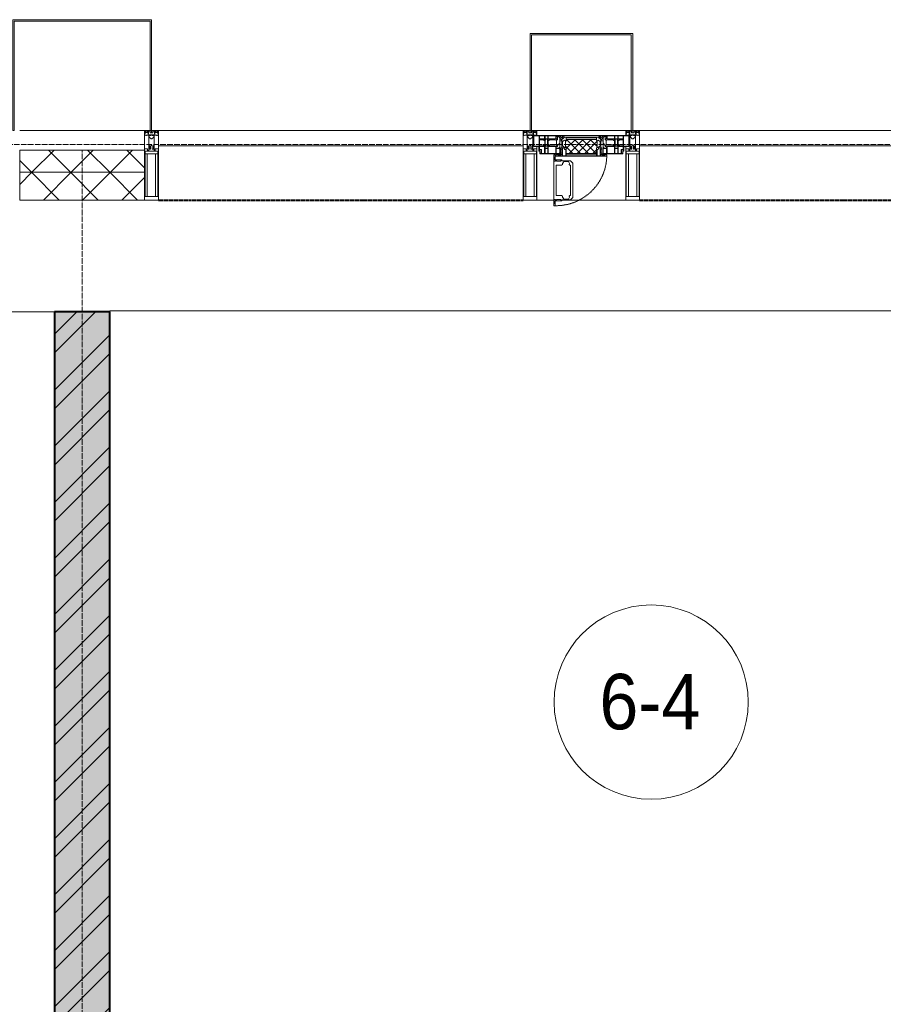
# Model space of a CAD drawing. Header units: millimetres. Extents: x 5617 to 106797, y 7718 to 221433.
# Tile 43 of 50: x 60627 to 63740, y 74501 to 78050. Entities that reach past the tile are written whole.
import ezdxf

# ---------------------------------------------------------------- set-up
doc = ezdxf.new("R2010")
doc.units = ezdxf.units.MM
for name, pattern in [('-D1-02х01', [3, 2, -1]), ('ADSK_Линия сетки', [25, 20, -2.5, 0, -2.5]), ('Линия сетки', [25, 20, -2.5, 0, -2.5]), ('Штрих_3_1_5_', [4.5, 3, -1.5]), ('Штриховая_ш3 п1_5', [4.5, 3, -1.5])]:
    doc.linetypes.add(name, pattern=pattern)
doc.layers.add('_Разделитель помещений_', color=4, linetype='Штриховая_ш3 п1_5', lineweight=40, true_color=0x00ffff)
for name, color, linetype, lineweight in [('Импосты витража', 7, 'Continuous', 18), ('Колонны', 7, 'Continuous', 18), ('Марки помещений', 7, 'Continuous', 20), ('Окна', 7, 'Continuous', 18), ('Оси', 7, 'Continuous', 9), ('Панели витража', 7, 'Continuous', 18), ('Перекрытия', 7, 'Continuous', 18), ('Стены разрез', 7, 'Continuous', 40), ('Стены штриховка', 7, 'Continuous', 40), ('Элементы узлов', 7, 'Continuous', 18)]:
    doc.layers.add(name, color=color, linetype=linetype, lineweight=lineweight)
doc.styles.add('Arial_3', font='arial.ttf', dxfattribs={"width": 0.9, "height": 200})
pattern_1 = [(45, (0, 0), (-70.71068, 70.71068), []), (135, (0, 0), (-70.71068, -70.71068), [])]

# ---------------------------------------------------------------- blocks, each defined once
blk = doc.blocks.new('135_SLK_K3_AR_rvt-1-МКСС_K3_L22__72_750_')
at = {"layer": 'Стены разрез', "lineweight": 9, "true_color": 0xcccccc}
h = blk.add_hatch(dxfattribs=at)
h.set_pattern_fill('FP_1', color=254, style=0, pattern_type=2)
h.set_pattern_definition([(50, (0, 0), (218.62117, -19.1268), [22.86, -251.46]), (355, (0, 0), (-42.29187, 229.2684), [18.288, -201.168]), (100.451, (18.22, -1.6), (176.33107, 210.13963), [19.428, -213.708]), (46.184, (0, 60.96), (325.29495, -50.45164), [34.29, -377.19]), (96.636, (27.1, 56.76), (284.883, 296.91266), [29.142, -320.562]), (351.184, (0, 60.96), (284.8858, 296.9107), [27.432, -301.752]), (21, (30.48, 45.72), (181.93753, -122.71832), [22.86, -251.46]), (326, (30.48, 45.72), (74.16223, 221.0262), [18.288, -201.168]), (71.451, (45.64, 35.5), (256.10035, 98.30526), [19.428, -213.708]), (37.5, (0, 0), (3.70639, 101.465895), [3.353, -195.377, 3.353, -200.863, -201.93]), (37.5, (0, 0), (3.70639, 101.465895), [-402.946, 3.353, -198.577]), (7.5, (0, 0), (80.18358, 120.21653), [3.353, -113.081, 3.353, -190.805, -76.962]), (7.5, (0, 0), (80.18358, 120.21653), [-310.591, 3.353, -73.609]), (327.5, (-67.97, 0), (162.708646, -6.87497), [3.353, -72.847, 3.353, -234.391, -315.468]), (327.5, (-67.97, 0), (162.708646, -6.87497), [-313.944, 3.353, -312.115]), (317.5, (-98.45, 0), (177.75468, 30.51183), [3.353, -95.707, 3.353, -154.534, -224.028]), (317.5, (-98.45, 0), (177.75468, 30.51183), [-256.946, 3.353, -220.675])])
h.paths.add_polyline_path([(107850, 70400), (108050, 70400), (108050, 76997.5), (107850, 76997.5), (107850, 70450)])
h = blk.add_hatch(dxfattribs=at)
h.set_pattern_fill('FP_3', color=254, style=0, pattern_type=2)
h.set_pattern_definition([(45, (0, 0), (-101.02788, 101.02788), []), (45, (67.35, 0), (-101.02788, 101.02788), [])])
h.paths.add_polyline_path([(107850, 70400), (108050, 70400), (108050, 76997.5), (107850, 76997.5), (107850, 70450)])
at = {"layer": '_Разделитель помещений_', "color": 7, "linetype": 'Штрих_3_1_5_', "true_color": 0xccffff}
for p, q in [((108225, 77400), (109540, 77400)), ((109960, 77400), (111275, 77400))]:
    blk.add_line(p, q, dxfattribs=at)
at = {"layer": 'Перекрытия', "color": 254, "true_color": 0xcccccc}
for p, q in [((107850, 76997.5), (104250, 76997.5)), ((108150, 77000), (108050, 77000)), ((108050, 77000), (108050, 76997.5)), ((111650, 77000), (108150, 77000))]:
    blk.add_line(p, q, dxfattribs=at)
at = {"layer": 'Стены разрез', "color": 254, "true_color": 0xcccccc}
for p, q in [((107850, 76997.5), (107850, 70900)), ((108050, 76997.5), (107850, 76997.5)), ((108050, 73600), (108050, 76997.5))]:
    blk.add_line(p, q, dxfattribs=at)
blk = doc.blocks.new('Rectangular Mullion - 50Wx250H-2623690-МКСС_K3_L22__72_750_')
at = {"layer": 'Элементы узлов', "color": 254, "lineweight": 5, "true_color": 0xcccccc}
for p, q in [((-25, 65.2), (-25, 250)), ((-25, 250), (0, 250)), ((25, 250), (0, 250)), ((25, 65.2), (25, 250)), ((-23, 237.3), (0, 237.3)), ((-23, 237.3), (-23, 73.6)), ((-14.9, 84), (-14.9, 237.3)), ((23, 237.3), (0, 237.3)), ((14.9, 84), (14.9, 237.3)), ((23, 237.3), (23, 73.6)), ((0, 84), (-23, 84)), ((-0.5, 73.6), (-23, 73.6)), ((-14, 71.3), (-14, 65.2)), ((-10, 71.3), (-14, 71.3)), ((-10, 53), (-10, 71.3)), ((0, 84), (23, 84)), ((0.5, 73.6), (23, 73.6)), ((10, 71.3), (14, 71.3)), ((10, 53), (10, 71.3)), ((14, 71.3), (14, 65.2)), ((-14, 65.2), (-25, 65.2)), ((-8.7, 53), (-10, 53)), ((-10, 53), (-10, 17)), ((-8.7, 53), (-7, 54.7)), ((-7, 65.2), (-5.9, 67.3)), ((-7, 65.2), (-7, 54.7)), ((-4.1, 67.3), (-5.9, 67.3)), ((-4.1, 67.3), (-2.9, 65.1)), ((-2.9, 65.1), (-2.9, 54.6)), ((-1.3, 53), (-2.9, 54.6)), ((0, 53), (-1.3, 53)), ((0, 53), (1.3, 53)), ((1.3, 53), (2.9, 54.6)), ((4.1, 67.3), (2.9, 65.1)), ((2.9, 65.1), (2.9, 54.6)), ((4.1, 67.3), (5.9, 67.3)), ((7, 65.2), (5.9, 67.3)), ((7, 65.2), (7, 54.7)), ((8.7, 53), (7, 54.7)), ((8.7, 53), (10, 53)), ((10, 53), (10, 17)), ((14, 65.2), (25, 65.2)), ((-23.8, 14.6), (-25, 14.2)), ((-25, 0), (-25, 14.2)), ((-22.3, 17), (-23.8, 17)), ((-23.8, 17), (-23.8, 14.6)), ((-22.5, 10.6), (-23.8, 14.6)), ((-22.5, 10.6), (-23.7, 9.9)), ((-23.7, 1.3), (-23.7, 9.9)), ((-23.7, 1.3), (-11.8, 1.3)), ((-23.2, 10.2), (-22.5, 8)), ((-22.5, 8), (-22.5, 4.5)), ((-21.3, 4.5), (-22.5, 4.5)), ((-22.3, 17), (-22.3, 16)), ((-22.3, 16), (-21.3, 16)), ((-19, 17.6), (-21.3, 16)), ((-21.3, 4.5), (-21.3, 6.5)), ((-21.3, 6.5), (-14.2, 6.5)), ((-18.4, 16.6), (-19, 17.6)), ((-7.4, 16.6), (-18.4, 16.6)), ((-14.2, 6.5), (-14.2, 4.5)), ((-13.2, 4.5), (-14.2, 4.5)), ((-13.2, 4.5), (-12.2, 7.2)), ((-12.7, 7.6), (-11.3, 11.4)), ((-12.7, 7.6), (-11.8, 6.9)), ((-12.2, 9), (-12.2, 14.8)), ((-12.2, 14.8), (0, 14.8)), ((-11.8, 1.3), (-11.8, 6.9)), ((-10.5, 11.2), (-11.3, 11.4)), ((-10.5, 1.5), (-10.5, 11.2)), ((-4.8, 1.5), (-10.5, 1.5)), ((-10, 17), (-7.5, 17)), ((-8.5, 23), (-1.5, 30)), ((-8.5, 18.5), (-8.5, 23)), ((-7.5, 18.5), (-8.5, 18.5)), ((-7.5, 17), (-7.5, 18.5)), ((-7.4, 18), (-7.4, 16.6)), ((-2.6, 18), (-7.4, 18)), ((0, 8), (-4.8, 8)), ((-4.8, 1.5), (-4.8, 8)), ((-2.6, 18), (-2.6, 16.8)), ((-2.6, 16.8), (0, 16.8)), ((-1.5, 30), (0, 30)), ((1.5, 30), (0, 30)), ((2.6, 16.8), (0, 16.8)), ((0, 14.8), (0, 16.8)), ((0, 14.8), (0, 16.8)), ((12.2, 14.8), (0, 14.8)), ((0, 0), (0, 8)), ((0, 8), (4.8, 8)), ((0, 0), (0, 8)), ((8.5, 23), (1.5, 30)), ((2.6, 18), (2.6, 16.8)), ((2.6, 18), (7.4, 18)), ((4.8, 1.5), (4.8, 8)), ((4.8, 1.5), (10.5, 1.5)), ((7.4, 18), (7.4, 16.6)), ((7.4, 16.6), (18.4, 16.6)), ((7.5, 18.5), (8.5, 18.5)), ((7.5, 17), (7.5, 18.5)), ((10, 17), (7.5, 17)), ((8.5, 18.5), (8.5, 23)), ((10.5, 11.2), (11.3, 11.4)), ((10.5, 1.5), (10.5, 11.2)), ((12.7, 7.6), (11.3, 11.4)), ((12.7, 7.6), (11.8, 6.9)), ((11.8, 1.3), (11.8, 6.9)), ((23.7, 1.3), (11.8, 1.3)), ((12.2, 9), (12.2, 14.8)), ((13.2, 4.5), (12.2, 7.2)), ((13.2, 4.5), (14.2, 4.5)), ((21.3, 6.5), (14.2, 6.5)), ((14.2, 6.5), (14.2, 4.5)), ((18.4, 16.6), (19, 17.6)), ((19, 17.6), (21.3, 16)), ((22.3, 16), (21.3, 16)), ((21.3, 4.5), (21.3, 6.5)), ((21.3, 4.5), (22.5, 4.5)), ((22.3, 17), (22.3, 16)), ((22.3, 17), (23.8, 17)), ((22.5, 10.6), (23.8, 14.6)), ((22.5, 10.6), (23.7, 9.9)), ((23.2, 10.2), (22.5, 8)), ((22.5, 8), (22.5, 4.5)), ((23.7, 1.3), (23.7, 9.9)), ((23.8, 17), (23.8, 14.6)), ((23.8, 14.6), (25, 14.2)), ((25, 0), (25, 14.2)), ((-25, 0), (0, 0)), ((25, 0), (0, 0))]:
    blk.add_line(p, q, dxfattribs=at)
for centre, start, end in [((-0.5, 73.1), 360, 90), ((0.5, 73.1), 90, 180)]:
    blk.add_arc(centre, 0.5, start, end, dxfattribs=at)
blk = doc.blocks.new('Rectangular Mullion - R_StandardFrame_50Wx250H-6502650-МКСС_K3_L22__72_750_')
at = {"layer": 'Импосты витража', "color": 254, "lineweight": 5, "true_color": 0xcccccc}
for p, q in [((-25, -250), (-25, 0)), ((-25, 0), (0, 0)), ((5, 0), (25, 0)), ((25, 0), (25, -250)), ((25, -250), (-25, -250))]:
    blk.add_line(p, q, dxfattribs=at)
blk = doc.blocks.new('System Panel - A_PAN_Glass-6502619-МКСС_K3_L22__72_750_')
at = {"layer": 'Панели витража', "color": 254, "lineweight": 5, "true_color": 0xcccccc}
for p, q in [((657.5, 55), (-657.5, 55)), ((-657.5, 55), (-657.5, 0)), ((657.5, 0), (657.5, 55)), ((-657.5, 0), (657.5, 0))]:
    blk.add_line(p, q, dxfattribs=at)
blk = doc.blocks.new('A_PAN_Створка - 383мм 7_1-V52-МКСС_K3_L22__72_750_')
at = {"layer": 'Панели витража', "lineweight": 5, "true_color": 0xcccccc}
h = blk.add_hatch(dxfattribs=at)
h.set_pattern_fill('FP_22', color=254, style=0, pattern_type=2)
h.set_pattern_definition([(225, (109750, 77650), (14.1421356, -14.1421356), []), (315, (109750, 77650), (14.1421356, 14.1421356), [])])
h.paths.add_polyline_path([(53.6, 82.7), (-54.6, 81.8), (-54.6, 63.4), (-57.2, 60.8), (-57.2, 36.4), (-54.9, 34.1), (-54.5, 31.8), (54.5, 31.8), (54.9, 34.1), (57.2, 36.4), (57.2, 60.8), (54.6, 63.4), (54.6, 81.8)])
at = {"layer": 'Окна', "color": 7, "lineweight": 5, "true_color": 0xf4f4f4}
for p, q in [((39.7, 249), (31.1, 240.4)), ((70.1, 249), (39.7, 249)), ((70.1, 252.9), (70.1, 249)), ((95.1, 252.9), (70.1, 252.9)), ((74.1, 248.4), (74.1, 252.9)), ((89.1, 252.9), (89.1, 248.4)), ((93.1, 248.4), (93.1, 252.9)), ((95.1, 270.5), (95.1, 252.9)), ((99.6, 270.5), (95.1, 270.5)), ((97.9, 262.4), (95.1, 262.4)), ((97.9, 262.4), (97.9, 248.4)), ((99.6, 270.5), (99.6, 87.5)), ((31.1, 117.6), (31.1, 240.4)), ((41.4, 234.2), (39.1, 233.8)), ((39.1, 179), (39.1, 233.8)), ((41.4, 234.2), (43.5, 236.3)), ((45, 244.7), (42.3, 239.8)), ((42.3, 239.8), (43.5, 236.3)), ((45.9, 246.8), (45, 244.7)), ((63.3, 246.8), (45.9, 246.8)), ((64.1, 245), (63.3, 246.8)), ((64.1, 245), (66.7, 241)), ((66.7, 241), (68.6, 239.7)), ((68.6, 239.7), (68.6, 236.4)), ((68.6, 236.4), (71.1, 233.9)), ((71.1, 233.9), (89.5, 233.9)), ((89.1, 248.4), (74.1, 248.4)), ((89.5, 233.9), (90.6, 232.8)), ((90.6, 125.2), (90.6, 232.8)), ((97.9, 248.4), (93.1, 248.4)), ((39.1, 179), (39.1, 124.2)), ((39.7, 109), (31.1, 117.6)), ((41.4, 123.8), (39.1, 124.2)), ((70.1, 109), (39.7, 109)), ((41.4, 123.8), (43.5, 121.7)), ((42.3, 118.2), (43.5, 121.7)), ((45, 113.3), (42.3, 118.2)), ((45.9, 111.2), (45, 113.3)), ((63.3, 111.2), (45.9, 111.2)), ((64.1, 113), (63.3, 111.2)), ((64.1, 113), (66.7, 117)), ((66.7, 117), (68.6, 118.3)), ((68.6, 121.6), (71.1, 124.1)), ((68.6, 118.3), (68.6, 121.6)), ((70.1, 105.1), (70.1, 109)), ((71.1, 124.1), (89.5, 124.1)), ((74.1, 109.6), (74.1, 105.1)), ((89.1, 109.6), (74.1, 109.6)), ((89.1, 105.1), (89.1, 109.6)), ((89.5, 124.1), (90.6, 125.2)), ((93.1, 109.6), (93.1, 105.1)), ((97.9, 109.6), (93.1, 109.6)), ((97.9, 95.6), (97.9, 109.6)), ((95.1, 105.1), (70.1, 105.1)), ((95.1, 87.5), (95.1, 105.1)), ((97.9, 95.6), (95.1, 95.6)), ((99.6, 87.5), (95.1, 87.5))]:
    blk.add_line(p, q, dxfattribs=at)
at = {"layer": 'Окна', "color": 254, "lineweight": 5, "true_color": 0xcccccc}
for p, q in [((-153, 73.5), (-150, 73.5)), ((-153, 60), (-153, 73.5)), ((-152, 20), (-152, 73.5)), ((-150.5, 69.5), (-150.5, 73.5)), ((-150, 84), (-78, 84)), ((-150, 73.5), (-150, 84)), ((-148.5, 82.5), (-132.4, 82.5)), ((-148.5, 81), (-148.5, 82.5)), ((-143.5, 81), (-148.5, 81)), ((-145, 69.5), (-145, 79.5)), ((-143.5, 68), (-143.5, 81)), ((-132.4, 56.6), (-132.4, 82.5)), ((-131, 82.5), (-120.8, 82.5)), ((-131, 82.5), (-131, 64.6)), ((-120.8, 82.5), (-120.8, 64.6)), ((-119.3, 82.5), (-92.5, 82.5)), ((-119.3, 56.6), (-119.3, 82.5)), ((-92.5, 56.6), (-92.5, 82.5)), ((-91.5, 92), (91.5, 92)), ((-91.5, 87.5), (-91.5, 92)), ((-73.9, 87.5), (-91.5, 87.5)), ((-90.8, 82.5), (-79.5, 82.5)), ((-90.8, 64.6), (-90.8, 82.5)), ((-85, 84), (-85, 87.5)), ((-85, 87.5), (-78, 87.5)), ((-78, 84), (-85, 84)), ((-79.5, 82.5), (-79.5, 80.6)), ((-79.5, 80.6), (-78, 80.6)), ((-78, 87.5), (-78, 84)), ((-78, 84), (-73.9, 84)), ((-78, 84), (-78, 23.5)), ((-73.9, 62.5), (-73.9, 87.5)), ((73.9, 87.5), (73.9, 62.5)), ((91.5, 87.5), (73.9, 87.5)), ((73.9, 84), (78, 84)), ((78, 87.5), (78, 84)), ((85, 87.5), (78, 87.5)), ((78, 84), (85, 84)), ((78, 84), (150, 84)), ((78, 23.5), (78, 84)), ((79.5, 80.6), (78, 80.6)), ((90.8, 82.5), (79.5, 82.5)), ((79.5, 82.5), (79.5, 80.6)), ((85, 84), (85, 87.5)), ((90.8, 64.6), (90.8, 82.5)), ((91.5, 92), (91.5, 87.5)), ((119.3, 82.5), (92.5, 82.5)), ((92.5, 56.6), (92.5, 82.5)), ((119.3, 56.6), (119.3, 82.5)), ((120.8, 82.5), (120.8, 64.6)), ((131, 82.5), (120.8, 82.5)), ((131, 82.5), (131, 64.6)), ((132.4, 56.6), (132.4, 82.5)), ((148.5, 82.5), (132.4, 82.5)), ((143.5, 81), (148.5, 81)), ((143.5, 68), (143.5, 81)), ((145, 69.5), (145, 79.5)), ((148.5, 81), (148.5, 82.5)), ((150, 84), (150, 73.5)), ((150, 73.5), (153, 73.5)), ((150.5, 69.5), (150.5, 73.5)), ((152, 20), (152, 73.5)), ((153, 73.5), (153, 60)), ((-171, 57), (-156, 57)), ((-171, 17), (-171, 57)), ((-171, 55.5), (-152, 55.5)), ((-145, 69.5), (-150.5, 69.5)), ((-150.5, 33.6), (-150.5, 68)), ((-150.5, 68), (-143.5, 68)), ((-150.5, 56.6), (-132.4, 56.6)), ((-136.4, 52.4), (-150.5, 52.4)), ((-137.2, 54.8), (-135.8, 50.8)), ((-132.5, 54.8), (-137.2, 54.8)), ((-132.1, 49), (-135.8, 50.8)), ((-132.1, 36.8), (-135.8, 35)), ((-132.5, 53.8), (-133.4, 52)), ((-133.4, 52), (-130.1, 50.4)), ((-132.5, 53.8), (-132.5, 54.8)), ((-132.1, 49), (-132.1, 36.8)), ((-131, 64.6), (-120.8, 64.6)), ((-131, 56.5), (-131, 62.6)), ((-120.8, 62.6), (-131, 62.6)), ((-131, 56.5), (-120.8, 56.5)), ((-131, 55.1), (-131, 52.7)), ((-120.8, 55.1), (-131, 55.1)), ((-129.4, 51.1), (-131, 52.7)), ((-130.1, 50.4), (-129.4, 51.1)), ((-130.1, 35.3), (-130.1, 50.4)), ((-122.4, 51.1), (-120.8, 52.7)), ((-121.7, 50.4), (-122.4, 51.1)), ((-118.4, 52), (-121.7, 50.4)), ((-121.7, 35.3), (-121.7, 50.4)), ((-120.8, 56.5), (-120.8, 62.6)), ((-120.8, 55.1), (-120.8, 52.7)), ((-119.7, 49), (-115.9, 50.8)), ((-119.7, 49), (-119.7, 36.8)), ((-119.7, 36.8), (-115.9, 35)), ((-92.5, 56.6), (-119.3, 56.6)), ((-119.3, 54.8), (-114.6, 54.8)), ((-119.3, 53.8), (-119.3, 54.8)), ((-119.3, 53.8), (-118.4, 52)), ((-114.6, 54.8), (-115.9, 50.8)), ((-94.1, 52.5), (-115.3, 52.5)), ((-89.9, 50.9), (-94.1, 52.5)), ((-80.1, 64.6), (-90.8, 64.6)), ((-90.8, 62.7), (-90.8, 56.6)), ((-80.4, 62.7), (-90.8, 62.7)), ((-90.8, 56.6), (-85.9, 56.6)), ((-89.9, 52.2), (-88.6, 53.5)), ((-89.9, 52.2), (-89.9, 50.9)), ((-89.9, 35.1), (-89.9, 50.9)), ((-85.9, 53.5), (-88.6, 53.5)), ((-85.9, 56.6), (-85.9, 53.5)), ((-85.9, 53.5), (-78, 45.6)), ((-80.4, 61.1), (-80.4, 62.7)), ((-78, 61.1), (-80.4, 61.1)), ((-80.1, 66.1), (-80.1, 64.6)), ((-78, 66.1), (-80.1, 66.1)), ((-78, 66.1), (-78, 61.1)), ((-78, 45.6), (-78, 36.8)), ((-78, 36.8), (-70, 36.8)), ((-70, 62.5), (-73.9, 62.5)), ((-70, 32.1), (-70, 62.5)), ((-70, 36.8), (-70, 33.8)), ((70, 62.5), (70, 32.1)), ((73.9, 62.5), (70, 62.5)), ((70, 36.8), (70, 33.8)), ((78, 36.8), (70, 36.8)), ((78, 66.1), (78, 61.1)), ((78, 66.1), (80.1, 66.1)), ((78, 61.1), (80.4, 61.1)), ((85.9, 53.5), (78, 45.6)), ((78, 45.6), (78, 36.8)), ((80.1, 66.1), (80.1, 64.6)), ((80.1, 64.6), (90.8, 64.6)), ((80.4, 62.7), (90.8, 62.7)), ((80.4, 61.1), (80.4, 62.7)), ((85.9, 56.6), (85.9, 53.5)), ((90.8, 56.6), (85.9, 56.6)), ((85.9, 53.5), (88.6, 53.5)), ((89.9, 52.2), (88.6, 53.5)), ((89.9, 50.9), (94.1, 52.5)), ((89.9, 52.2), (89.9, 50.9)), ((89.9, 35.1), (89.9, 50.9)), ((90.8, 62.7), (90.8, 56.6)), ((92.5, 56.6), (119.3, 56.6)), ((94.1, 52.5), (115.3, 52.5)), ((114.6, 54.8), (115.9, 50.8)), ((119.3, 54.8), (114.6, 54.8)), ((119.7, 49), (115.9, 50.8)), ((119.7, 36.8), (115.9, 35)), ((119.3, 53.8), (118.4, 52)), ((118.4, 52), (121.7, 50.4)), ((119.3, 53.8), (119.3, 54.8)), ((119.7, 49), (119.7, 36.8)), ((131, 64.6), (120.8, 64.6)), ((120.8, 56.5), (120.8, 62.6)), ((120.8, 62.6), (131, 62.6)), ((131, 56.5), (120.8, 56.5)), ((120.8, 55.1), (120.8, 52.7)), ((120.8, 55.1), (131, 55.1)), ((122.4, 51.1), (120.8, 52.7)), ((121.7, 50.4), (122.4, 51.1)), ((121.7, 35.3), (121.7, 50.4)), ((129.4, 51.1), (131, 52.7)), ((130.1, 50.4), (129.4, 51.1)), ((133.4, 52), (130.1, 50.4)), ((130.1, 35.3), (130.1, 50.4)), ((131, 56.5), (131, 62.6)), ((131, 55.1), (131, 52.7)), ((132.1, 49), (135.8, 50.8)), ((132.1, 49), (132.1, 36.8)), ((132.1, 36.8), (135.8, 35)), ((150.5, 56.6), (132.4, 56.6)), ((132.5, 54.8), (137.2, 54.8)), ((132.5, 53.8), (132.5, 54.8)), ((132.5, 53.8), (133.4, 52)), ((137.2, 54.8), (135.8, 50.8)), ((136.4, 52.4), (150.5, 52.4)), ((150.5, 68), (143.5, 68)), ((145, 69.5), (150.5, 69.5)), ((150.5, 33.6), (150.5, 68)), ((171, 55.5), (152, 55.5)), ((156, 57), (171, 57)), ((171, 57), (171, 17)), ((-171, 18.5), (-153.5, 18.5)), ((-67.9, 17), (-171, 17)), ((-153.5, 18.5), (-152, 20)), ((-136.3, 33.6), (-150.5, 33.6)), ((-150.5, 29.4), (-132.4, 29.4)), ((-150.5, 17), (-150.5, 29.4)), ((-132.4, 18.6), (-150.5, 18.6)), ((-137.2, 31), (-135.8, 35)), ((-132.5, 31), (-137.2, 31)), ((-133.4, 33.7), (-130.1, 35.3)), ((-132.5, 31.9), (-133.4, 33.7)), ((-132.5, 31.9), (-132.5, 31)), ((-132.4, 29.4), (-132.4, 18.6)), ((-129.4, 34.6), (-131, 33)), ((-131, 30.9), (-131, 33)), ((-120.8, 30.9), (-131, 30.9)), ((-131, 29.5), (-120.8, 29.5)), ((-131, 18.2), (-131, 29.5)), ((-120.8, 18.2), (-131, 18.2)), ((-130.1, 35.3), (-129.4, 34.6)), ((-121.7, 35.3), (-122.4, 34.6)), ((-122.4, 34.6), (-120.8, 33)), ((-118.4, 33.7), (-121.7, 35.3)), ((-120.8, 30.9), (-120.8, 33)), ((-120.8, 18.2), (-120.8, 29.5)), ((-119.3, 31.9), (-118.4, 33.7)), ((-119.3, 31.9), (-119.3, 31)), ((-119.3, 31), (-114.6, 31)), ((-92.5, 29.4), (-119.3, 29.4)), ((-119.3, 29.4), (-119.3, 18.6)), ((-119.3, 18.6), (-92.5, 18.6)), ((-114.6, 31), (-115.9, 35)), ((-94.1, 33.5), (-115.4, 33.5)), ((-89.9, 35.1), (-94.1, 33.5)), ((-92.5, 18.6), (-92.5, 29.4)), ((-90.8, 18.5), (-90.8, 29.4)), ((-90.8, 29.4), (-85.9, 29.4)), ((-87.3, 18.5), (-90.8, 18.5)), ((-89.9, 32.5), (-89.9, 35.1)), ((-85.9, 32.5), (-89.9, 32.5)), ((-87.3, 21.9), (-85.9, 21.9)), ((-87.3, 20.4), (-87.3, 21.9)), ((-87.3, 20.4), (-87.3, 18.5)), ((-84.8, 20.4), (-87.3, 20.4)), ((-85.9, 29.4), (-85.9, 32.5)), ((-85.9, 21.9), (-85.9, 29.4)), ((-85.9, 18.2), (-85.9, 20.4)), ((-75.9, 18.2), (-85.9, 18.2)), ((-83.4, 20.4), (-84.8, 20.4)), ((-70, 33.8), (-83.4, 20.4)), ((-78, 23.5), (-67.9, 23.5)), ((-75.9, 23.5), (-73, 23.5)), ((-75.9, 21.5), (-75.9, 23.5)), ((-75.9, 21.5), (-75.9, 18.2)), ((-74.9, 21.5), (-75.9, 21.5)), ((-74.9, 17.9), (-74.9, 21.5)), ((-68.9, 17.9), (-74.9, 17.9)), ((-67.2, 29.3), (-73, 23.5)), ((-61.4, 23.5), (-70, 32.1)), ((-68.9, 21.5), (-68.9, 17.9)), ((-67.9, 21.5), (-68.9, 21.5)), ((-67.9, 23.5), (-64.6, 26.8)), ((-67.9, 23.5), (-64.6, 26.8)), ((-67.9, 21.5), (-67.9, 23.5)), ((-67.9, 17), (-67.9, 23.5)), ((-61.4, 23.5), (-67.9, 17)), ((67.9, 17), (-67.9, 17)), ((-67.9, 17), (67.9, 17)), ((-64.6, 26.8), (-67.2, 29.3)), ((-64.6, 26.8), (-61.4, 23.5)), ((61.4, 23.5), (-61.4, 23.5)), ((70, 32.1), (61.4, 23.5)), ((61.4, 23.5), (64.6, 26.8)), ((67.9, 17), (61.4, 23.5)), ((64.6, 26.8), (67.2, 29.3)), ((67.9, 23.5), (64.6, 26.8)), ((64.6, 26.8), (67.9, 23.5)), ((67.2, 29.3), (73, 23.5)), ((67.9, 21.5), (67.9, 23.5)), ((67.9, 23.5), (67.9, 17)), ((67.9, 23.5), (78, 23.5)), ((67.9, 21.5), (68.9, 21.5)), ((171, 17), (67.9, 17)), ((68.9, 21.5), (68.9, 17.9)), ((68.9, 17.9), (74.9, 17.9)), ((70, 33.8), (83.4, 20.4)), ((75.9, 23.5), (73, 23.5)), ((74.9, 21.5), (75.9, 21.5)), ((74.9, 17.9), (74.9, 21.5)), ((75.9, 21.5), (75.9, 23.5)), ((75.9, 21.5), (75.9, 18.2)), ((75.9, 18.2), (85.9, 18.2)), ((83.4, 20.4), (84.8, 20.4)), ((84.8, 20.4), (87.3, 20.4)), ((85.9, 32.5), (89.9, 32.5)), ((85.9, 29.4), (85.9, 32.5)), ((85.9, 21.9), (85.9, 29.4)), ((90.8, 29.4), (85.9, 29.4)), ((87.3, 21.9), (85.9, 21.9)), ((85.9, 18.2), (85.9, 20.4)), ((87.3, 20.4), (87.3, 21.9)), ((87.3, 20.4), (87.3, 18.5)), ((87.3, 18.5), (90.8, 18.5)), ((89.9, 35.1), (94.1, 33.5)), ((89.9, 32.5), (89.9, 35.1)), ((90.8, 18.5), (90.8, 29.4)), ((92.5, 18.6), (92.5, 29.4)), ((92.5, 29.4), (119.3, 29.4)), ((119.3, 18.6), (92.5, 18.6)), ((94.1, 33.5), (115.4, 33.5)), ((114.6, 31), (115.9, 35)), ((119.3, 31), (114.6, 31)), ((118.4, 33.7), (121.7, 35.3)), ((119.3, 31.9), (118.4, 33.7)), ((119.3, 31.9), (119.3, 31)), ((119.3, 29.4), (119.3, 18.6)), ((122.4, 34.6), (120.8, 33)), ((120.8, 30.9), (120.8, 33)), ((120.8, 30.9), (131, 30.9)), ((120.8, 18.2), (120.8, 29.5)), ((131, 29.5), (120.8, 29.5)), ((120.8, 18.2), (131, 18.2)), ((121.7, 35.3), (122.4, 34.6)), ((130.1, 35.3), (129.4, 34.6)), ((129.4, 34.6), (131, 33)), ((133.4, 33.7), (130.1, 35.3)), ((131, 30.9), (131, 33)), ((131, 18.2), (131, 29.5)), ((150.5, 29.4), (132.4, 29.4)), ((132.4, 29.4), (132.4, 18.6)), ((132.4, 18.6), (150.5, 18.6)), ((132.5, 31.9), (133.4, 33.7)), ((132.5, 31.9), (132.5, 31)), ((132.5, 31), (137.2, 31)), ((137.2, 31), (135.8, 35)), ((136.3, 33.6), (150.5, 33.6)), ((150.5, 17), (150.5, 29.4)), ((153.5, 18.5), (152, 20)), ((171, 18.5), (153.5, 18.5))]:
    blk.add_line(p, q, dxfattribs=at)
at = {"layer": 'Окна', "color": 254, "linetype": '-D1-02х01', "lineweight": 5, "true_color": 0xcccccc}
blk.add_arc((91.4, 87.5), 183, 88.8555, 178.5909, dxfattribs=at)
at = {"layer": 'Окна', "color": 254, "lineweight": 5, "true_color": 0xcccccc}
for centre, start, end in [((-156, 60), 270, 360), ((156, 60), 180, 270)]:
    blk.add_arc(centre, 3, start, end, dxfattribs=at)
at = {"layer": 'Элементы узлов', "color": 254, "lineweight": 5, "true_color": 0xcccccc}
for p, q in [((-91.5, 92), (-91.5, 87.5)), ((-91.5, 92), (91.5, 92)), ((-91.5, 87.5), (-73.9, 87.5)), ((-83.4, 90.3), (-69.4, 90.3)), ((-83.4, 90.3), (-83.4, 87.5)), ((-73.9, 87.5), (-73.9, 62.5)), ((-69.4, 85.5), (-73.9, 85.5)), ((-73.9, 81.5), (-69.4, 81.5)), ((-69.4, 90.3), (-69.4, 85.5)), ((-69.4, 81.5), (-69.4, 66.5)), ((-67.9, 89.3), (-66.9, 90.3)), ((-67.9, 62.5), (-67.9, 89.3)), ((-66.9, 90.3), (-57.4, 90.3)), ((-57.4, 90.3), (-56.4, 89.4)), ((-56.4, 89.4), (-56.4, 67.7)), ((-53.9, 90.3), (-54.9, 89.3)), ((-54.9, 89.3), (-54.9, 85.6)), ((-54.9, 85.6), (-53.9, 84.6)), ((-54.9, 81.9), (-53.8, 83)), ((-54.9, 63.5), (-54.9, 81.9)), ((-53.6, 82.7), (-54.6, 81.8)), ((-54.6, 81.8), (-54.6, 63.4)), ((53.9, 90.3), (-53.9, 90.3)), ((-53.9, 84.6), (53.9, 84.6)), ((53.8, 83), (-53.8, 83)), ((53.6, 82.7), (-53.6, 82.7)), ((54.6, 81.8), (53.6, 82.7)), ((54.9, 81.9), (53.8, 83)), ((53.9, 90.3), (54.9, 89.3)), ((54.9, 85.6), (53.9, 84.6)), ((54.6, 63.4), (54.6, 81.8)), ((54.9, 89.3), (54.9, 85.6)), ((54.9, 63.5), (54.9, 81.9)), ((57.4, 90.3), (56.4, 89.4)), ((56.4, 89.4), (56.4, 67.7)), ((66.9, 90.3), (57.4, 90.3)), ((67.9, 89.3), (66.9, 90.3)), ((67.9, 62.5), (67.9, 89.3)), ((69.4, 90.3), (69.4, 85.5)), ((83.4, 90.3), (69.4, 90.3)), ((69.4, 85.5), (73.9, 85.5)), ((69.4, 81.5), (69.4, 66.5)), ((73.9, 81.5), (69.4, 81.5)), ((91.5, 87.5), (73.9, 87.5)), ((73.9, 87.5), (73.9, 62.5)), ((83.4, 90.3), (83.4, 87.5)), ((91.5, 92), (91.5, 87.5)), ((-69.4, 66.5), (-73.9, 66.5)), ((-73.9, 62.5), (-70, 62.5)), ((-70, 62.5), (-70, 32.1)), ((-61.7, 62.5), (-67.9, 62.5)), ((-66, 56.5), (-67.8, 55.7)), ((-67.8, 55.7), (-67.8, 38.3)), ((-67.8, 38.3), (-65.7, 37.4)), ((-66, 56.5), (-62, 59.1)), ((-65.7, 37.4), (-60.8, 34.7)), ((-62, 59.1), (-60.7, 61)), ((-60.1, 67.7), (-61.7, 64.9)), ((-61.7, 64.9), (-61.7, 62.5)), ((-60.8, 34.7), (-57.3, 35.9)), ((-60.7, 61), (-57.4, 61)), ((-56.4, 67.7), (-60.1, 67.7)), ((-57.4, 61), (-54.9, 63.5)), ((-55.2, 33.8), (-57.3, 35.9)), ((-54.6, 63.4), (-57.2, 60.8)), ((-57.2, 60.8), (-57.2, 36.4)), ((-57.2, 36.4), (-54.9, 34.1)), ((57.2, 60.8), (54.6, 63.4)), ((57.4, 61), (54.9, 63.5)), ((54.9, 34.1), (57.2, 36.4)), ((55.2, 33.8), (57.3, 35.9)), ((56.4, 67.7), (60.1, 67.7)), ((57.2, 36.4), (57.2, 60.8)), ((60.8, 34.7), (57.3, 35.9)), ((60.7, 61), (57.4, 61)), ((60.1, 67.7), (61.7, 64.9)), ((62, 59.1), (60.7, 61)), ((65.7, 37.4), (60.8, 34.7)), ((61.7, 64.9), (61.7, 62.5)), ((61.7, 62.5), (67.9, 62.5)), ((66, 56.5), (62, 59.1)), ((67.8, 38.3), (65.7, 37.4)), ((66, 56.5), (67.8, 55.7)), ((67.8, 55.7), (67.8, 38.3)), ((69.4, 66.5), (73.9, 66.5)), ((70, 62.5), (70, 32.1)), ((73.9, 62.5), (70, 62.5)), ((-70, 32.1), (-61.4, 23.5)), ((61.4, 23.5), (-61.4, 23.5)), ((-55.2, 33.8), (-54.8, 31.5)), ((-54.9, 34.1), (-54.5, 31.8)), ((-53.9, 30.5), (-54.9, 29.5)), ((-54.9, 29.5), (-54.9, 25.8)), ((-54.9, 25.8), (-53.9, 24.8)), ((0, 31.5), (-54.8, 31.5)), ((-54.5, 31.8), (54.5, 31.8)), ((53.9, 30.5), (-53.9, 30.5)), ((-53.9, 24.8), (53.9, 24.8)), ((0, 31.5), (54.8, 31.5)), ((53.9, 30.5), (54.9, 29.5)), ((54.9, 25.8), (53.9, 24.8)), ((54.5, 31.8), (54.9, 34.1)), ((55.2, 33.8), (54.8, 31.5)), ((54.9, 29.5), (54.9, 25.8)), ((70, 32.1), (61.4, 23.5))]:
    blk.add_line(p, q, dxfattribs=at)
blk = doc.blocks.new('Rectangular Mullion - R_StandardFrame_50Wx250H-6161330-МКСС_K3_L22__72_750_')
at = {"layer": 'Импосты витража', "color": 254, "lineweight": 5, "true_color": 0xcccccc}
for p, q in [((77190, 77400), (77250.4, 77400)), ((77279.9, 77400), (77510, 77400))]:
    blk.add_line(p, q, dxfattribs=at)
blk = doc.blocks.new('Rectangular Mullion - R_StandardFrame_50Wx250H-V42-МКСС_K3_L22__72_750_')
at = {"layer": 'Импосты витража', "color": 254, "lineweight": 5, "true_color": 0xcccccc}
for p, q in [((-25, -250), (-25, 0)), ((-25, 0), (0, 0)), ((5, 0), (25, 0)), ((25, 0), (25, -17)), ((25, -57), (25, -250)), ((25, -250), (-25, -250))]:
    blk.add_line(p, q, dxfattribs=at)
blk = doc.blocks.new('Rectangular Mullion - R_StandardFrame_50Wx250H-V43-МКСС_K3_L22__72_750_')
at = {"layer": 'Импосты витража', "color": 254, "lineweight": 5, "true_color": 0xcccccc}
for p, q in [((-25, -17), (-25, 0)), ((-25, 0), (-5, 0)), ((0, 0), (25, 0)), ((25, 0), (25, -250)), ((-25, -250), (-25, -57)), ((25, -250), (-25, -250))]:
    blk.add_line(p, q, dxfattribs=at)
blk = doc.blocks.new('A_SLK_PAN_Type1 - Прямой тип панели-5878701-МКСС_K3_L22__72_750_')
at = {"layer": 'Колонны', "color": 254, "lineweight": 5, "true_color": 0xcccccc}
for p, q in [((-250, 400), (250, 400)), ((-250, 0), (-250, 400)), ((-245, 395), (-245, 0)), ((245, 395), (-245, 395)), ((245, 0), (245, 395)), ((250, 400), (250, 0)), ((-245, 0), (-250, 0)), ((-225, 0), (225, 0)), ((250, 0), (245, 0))]:
    blk.add_line(p, q, dxfattribs=at)
blk = doc.blocks.new('A_SLK_PAN_Type1 - Прямой тип панели с перфорацией Ф1_1-6626314-МКСС_K3_L22__72_750_')
at = {"layer": 'Колонны', "color": 254, "lineweight": 5, "true_color": 0xcccccc}
for p, q in [((-185, 350), (185, 350)), ((-185, 0), (-185, 350)), ((-180, 345), (-180, 0)), ((180, 345), (-180, 345)), ((180, 0), (180, 345)), ((185, 350), (185, 0)), ((-180, 0), (-185, 0)), ((-160, 0), (160, 0)), ((185, 0), (180, 0))]:
    blk.add_line(p, q, dxfattribs=at)
blk = doc.blocks.new('135_SLK_K3_AR_FCD_rvt-1-МКСС_K3_L22__72_750_')
at = {"layer": 'Стены разрез', "lineweight": 5, "true_color": 0xcccccc}
h = blk.add_hatch(dxfattribs=at)
h.set_pattern_fill('FP_5', color=254, style=0, pattern_type=2)
h.set_pattern_definition(pattern_1)
h.paths.add_polyline_path([(107725, 77500), (108175, 77500), (108175, 77580), (107725, 77580)])
h = blk.add_hatch(dxfattribs=at)
h.set_pattern_fill('FP_5', color=254, style=0, pattern_type=2)
h.set_pattern_definition(pattern_1)
h.paths.add_polyline_path([(107725, 77400), (108175, 77400), (108175, 77500), (107725, 77500)])
at = {"layer": 'Стены разрез', "color": 254, "lineweight": 9, "true_color": 0xcccccc}
for p, q in [((108175, 77580), (107725, 77580)), ((107725, 77580), (107725, 77400)), ((108175, 77400), (108175, 77580)), ((107725, 77400), (108175, 77400))]:
    blk.add_line(p, q, dxfattribs=at)
at = {"layer": 'Стены штриховка', "color": 254, "lineweight": 9, "true_color": 0xcccccc}
blk.add_line((107725, 77500), (108175, 77500), dxfattribs=at)
at = {"layer": 'Импосты витража', "color": 254, "lineweight": 5, "true_color": 0xcccccc, "rotation": 180}
for p in [(108200, 77650), (109565, 77650), (109935, 77650)]:
    blk.add_blockref('Rectangular Mullion - 50Wx250H-2623690-МКСС_K3_L22__72_750_', p, dxfattribs=at)
at = {"layer": 'Импосты витража', "color": 254, "lineweight": 5, "true_color": 0xcccccc, "extrusion": (0, 0, -1)}
for name, p in [('Rectangular Mullion - R_StandardFrame_50Wx250H-6502650-МКСС_K3_L22__72_750_', (-108200, 77650)), ('Rectangular Mullion - R_StandardFrame_50Wx250H-V43-МКСС_K3_L22__72_750_', (-109565, 77650)), ('Rectangular Mullion - R_StandardFrame_50Wx250H-V42-МКСС_K3_L22__72_750_', (-109935, 77650))]:
    blk.add_blockref(name, p, dxfattribs=at)
at = {"layer": 'Импосты витража', "color": 254, "lineweight": 5, "true_color": 0xcccccc}
blk.add_blockref('Rectangular Mullion - R_StandardFrame_50Wx250H-6161330-МКСС_K3_L22__72_750_', (32400, 0), dxfattribs=at)
at = {"layer": 'Колонны', "color": 254, "lineweight": 5, "true_color": 0xcccccc}
for name, p in [('A_SLK_PAN_Type1 - Прямой тип панели-5878701-МКСС_K3_L22__72_750_', (107950, 77650)), ('A_SLK_PAN_Type1 - Прямой тип панели с перфорацией Ф1_1-6626314-МКСС_K3_L22__72_750_', (109750, 77650))]:
    blk.add_blockref(name, p, dxfattribs=at)
at = {"layer": 'Панели витража', "color": 254, "lineweight": 5, "true_color": 0xcccccc, "rotation": 180}
for name, p in [('System Panel - A_PAN_Glass-6502619-МКСС_K3_L22__72_750_', (108882.5, 77650)), ('A_PAN_Створка - 383мм 7_1-V52-МКСС_K3_L22__72_750_', (109750, 77650)), ('System Panel - A_PAN_Glass-6502619-МКСС_K3_L22__72_750_', (110617.5, 77650))]:
    blk.add_blockref(name, p, dxfattribs=at)
blk = doc.blocks.new('050_Марка_Помещение - Номер-620969-МКСС_K3_L22__72_750_')
at = {"layer": 'Марки помещений'}
blk.add_circle((0, 0), 3.5, dxfattribs=at)

msp = doc.modelspace()

# ---------------------------------------------------------------- linework, layer by layer
at = {"layer": 'Оси', "linetype": 'ADSK_Линия сетки'}
msp.add_line((73201.8, 77600), (25651, 77600), dxfattribs=at)
at = {"layer": 'Оси', "linetype": 'Линия сетки'}
msp.add_line((60851.8, 56613.5), (60851.8, 77580), dxfattribs=at)

# ---------------------------------------------------------------- block references
at = {"lineweight": 5}
for name in ['135_SLK_K3_AR_FCD_rvt-1-МКСС_K3_L22__72_750_', '135_SLK_K3_AR_rvt-1-МКСС_K3_L22__72_750_']:
    msp.add_blockref(name, (-47098.2, 0), dxfattribs=at)
at = {"layer": 'Марки помещений', "xscale": 99.99999999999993, "yscale": 99.99999999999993, "zscale": 99.99999999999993}
msp.add_blockref('050_Марка_Помещение - Номер-620969-МКСС_K3_L22__72_750_', (62903.6, 75590.2), dxfattribs=at)

# ---------------------------------------------------------------- texts
at = {"layer": 'Марки помещений', "lineweight": 9, "insert": (62717.1, 75691.9), "char_height": 200, "width": 447.342, "attachment_point": 1, "style": 'Arial_3'}
msp.add_mtext('6-4', dxfattribs=at)

doc.saveas('drawing.dxf')
